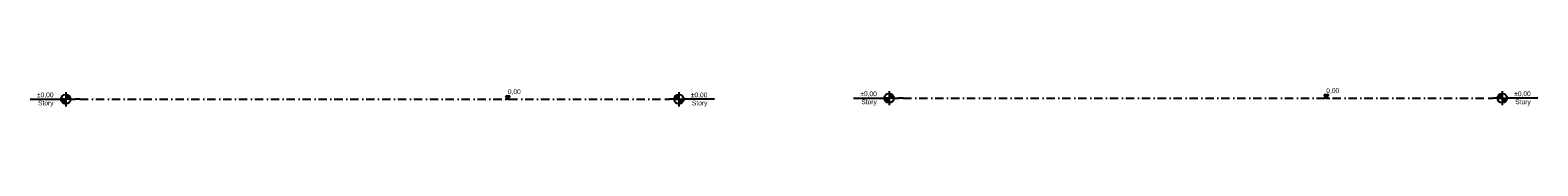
# Model space of a CAD drawing. Header units: millimetres. Extents: x 165469 to 203387225, y -6480348228 to 105421.
# Tile 18 of 67: x 203323613 to 203387188, y -6480348228 to -6480347478. Entities that reach past the tile are written whole.
import ezdxf

# ---------------------------------------------------------------- set-up
doc = ezdxf.new("R2010")
doc.units = ezdxf.units.MM
doc.header["$LTSCALE"] = 0.5
doc.header["$MEASUREMENT"] = 0
doc.linetypes.add('PLINE', pattern=[0])
doc.linetypes.add('Prikk & stiplet', pattern=[1340.555525, 705.555534, -352.777767, 0, -282.222223])
doc.layers.add('842-M___1_100 Målsetting bygning(Nye konstruksjoner)', color=7, linetype='Continuous')
doc.styles.add('GENERATED_STYLE_1', font='arial.ttf')

msp = doc.modelspace()

# ---------------------------------------------------------------- hatches: boundary and pattern name
at = {"linetype": 'Continuous'}
for points in [[(203325112.6, -6480347906.2), (203325312.6, -6480347906.2, 0.4142136), (203325112.6, -6480347706.2)], [(203350970.5, -6480347906.2), (203350970.5, -6480347706.2, 0.4142136), (203350770.5, -6480347906.2)], [(203359830.6, -6480347859.4), (203359630.6, -6480347859.4, 0.4142136), (203359830.6, -6480348059.4)], [(203359830.6, -6480347859.4), (203360030.6, -6480347859.4, 0.4142136), (203359830.6, -6480347659.4)], [(203385688.5, -6480347859.4), (203385688.5, -6480347659.4, 0.4142136), (203385488.5, -6480347859.4)], [(203385688.5, -6480347859.4), (203385688.5, -6480348059.4, 0.4142136), (203385888.5, -6480347859.4)], [(203325112.6, -6480347906.2), (203324912.6, -6480347906.2, 0.4142136), (203325112.6, -6480348106.2)], [(203350970.5, -6480347906.2), (203350970.5, -6480348106.2, 0.4142136), (203351170.5, -6480347906.2)]]:
    msp.add_hatch(color=256, dxfattribs=at).paths.add_polyline_path(points)
at = {"layer": '842-M___1_100 Målsetting bygning(Nye konstruksjoner)', "linetype": 'Continuous'}
for points in [[(203343756.1, -6480347906.2), (203343843.1, -6480347756.2), (203343669.1, -6480347756.2)], [(203343756.1, -6480347906.2), (203343843.1, -6480347756.2), (203343669.1, -6480347756.2)], [(203378267.5, -6480347859.4), (203378354.5, -6480347709.4), (203378180.5, -6480347709.4)]]:
    msp.add_hatch(color=256, dxfattribs=at).paths.add_polyline_path(points)

# ---------------------------------------------------------------- linework, layer by layer
at = {"linetype": 'PLINE'}
for p, q in [((203325112.6, -6480347606.2), (203325112.6, -6480348206.2)), ((203350970.5, -6480347606.2), (203350970.5, -6480348206.2)), ((203358330.6, -6480347859.4), (203359630.6, -6480347859.4)), ((203360030.6, -6480347859.4), (203359630.6, -6480347859.4)), ((203359830.6, -6480347559.4), (203359830.6, -6480348159.4)), ((203360030.6, -6480347859.4), (203360230.6, -6480347859.4)), ((203360330.6, -6480347859.4), (203360230.6, -6480347859.4)), ((203360430.6, -6480347859.4), (203360330.6, -6480347859.4)), ((203385088.5, -6480347859.4), (203385188.5, -6480347859.4)), ((203385188.5, -6480347859.4), (203385288.5, -6480347859.4)), ((203385488.5, -6480347859.4), (203385288.5, -6480347859.4)), ((203385488.5, -6480347859.4), (203385888.5, -6480347859.4)), ((203385688.5, -6480347559.4), (203385688.5, -6480348159.4)), ((203387188.5, -6480347859.4), (203385888.5, -6480347859.4)), ((203323612.6, -6480347906.2), (203324912.6, -6480347906.2)), ((203325312.6, -6480347906.2), (203324912.6, -6480347906.2)), ((203325312.6, -6480347906.2), (203325512.6, -6480347906.2)), ((203325612.6, -6480347906.2), (203325512.6, -6480347906.2)), ((203325712.6, -6480347906.2), (203325612.6, -6480347906.2)), ((203350370.5, -6480347906.2), (203350470.5, -6480347906.2)), ((203350470.5, -6480347906.2), (203350570.5, -6480347906.2)), ((203350770.5, -6480347906.2), (203350570.5, -6480347906.2)), ((203350770.5, -6480347906.2), (203351170.5, -6480347906.2)), ((203352470.5, -6480347906.2), (203351170.5, -6480347906.2))]:
    msp.add_line(p, q, dxfattribs=at)
at = {"linetype": 'Prikk & stiplet'}
for p, q in [((203360430.6, -6480347859.4), (203385088.5, -6480347859.4)), ((203325712.6, -6480347906.2), (203350370.5, -6480347906.2))]:
    msp.add_line(p, q, dxfattribs=at)
at = {"linetype": 'PLINE'}
for centre in [(203325112.6, -6480347906.2), (203350970.5, -6480347906.2), (203359830.6, -6480347859.4), (203385688.5, -6480347859.4)]:
    msp.add_circle(centre, 200, dxfattribs=at)
at = {"layer": '842-M___1_100 Målsetting bygning(Nye konstruksjoner)', "linetype": 'PLINE'}
for p, q in [((203343756.1, -6480347906.2), (203343669.1, -6480347756.2)), ((203343669.1, -6480347756.2), (203343843.1, -6480347756.2)), ((203343756.1, -6480347906.2), (203343669.1, -6480347756.2)), ((203343669.1, -6480347756.2), (203343843.1, -6480347756.2)), ((203343843.1, -6480347756.2), (203343756.1, -6480347906.2)), ((203343843.1, -6480347756.2), (203343756.1, -6480347906.2)), ((203378267.5, -6480347859.4), (203378155, -6480347859.4)), ((203378267.5, -6480347859.4), (203378180.5, -6480347709.4)), ((203378180.5, -6480347709.4), (203378354.5, -6480347709.4)), ((203378354.5, -6480347709.4), (203378267.5, -6480347859.4)), ((203378267.5, -6480347859.4), (203378380, -6480347859.4)), ((203343756.1, -6480347906.2), (203343643.6, -6480347906.2)), ((203343756.1, -6480347906.2), (203343643.6, -6480347906.2)), ((203343756.1, -6480347906.2), (203343868.6, -6480347906.2)), ((203343756.1, -6480347906.2), (203343868.6, -6480347906.2))]:
    msp.add_line(p, q, dxfattribs=at)

# ---------------------------------------------------------------- texts
at = {"char_height": 200, "attachment_point": 3, "line_spacing_factor": 1.021584, "style": 'GENERATED_STYLE_1'}
for insert in [(203324597, -6480347622), (203352170.5, -6480347622), (203359315, -6480347575.1), (203386888.5, -6480347575.1)]:
    msp.add_mtext('\\A1;{\\pqr;\\pt0;\\fArial|b0|i0|c0|p0;\\W1.000000;±0,00\\P\\pqr;\\pt0;\\fArial|b0|i0|c0|p0;\\W1.000000;\\fArial|b0|i0|c0|p0;\\W1.000000;\\fArial|b0|i0|c0|p0;\\W1.000000;Story}', dxfattribs=dict(at, insert=insert))
at = {"layer": '842-M___1_100 Målsetting bygning(Nye konstruksjoner)', "char_height": 200, "attachment_point": 7, "style": 'GENERATED_STYLE_1'}
for insert in [(203343756.1, -6480347726.2), (203343756.1, -6480347726.2), (203378267.5, -6480347679.4)]:
    msp.add_mtext('\\A1;{\\pql;\\fArial|b0|i0|c0|p0;\\W1.000000;0,00}', dxfattribs=dict(at, insert=insert))

doc.saveas('drawing.dxf')
